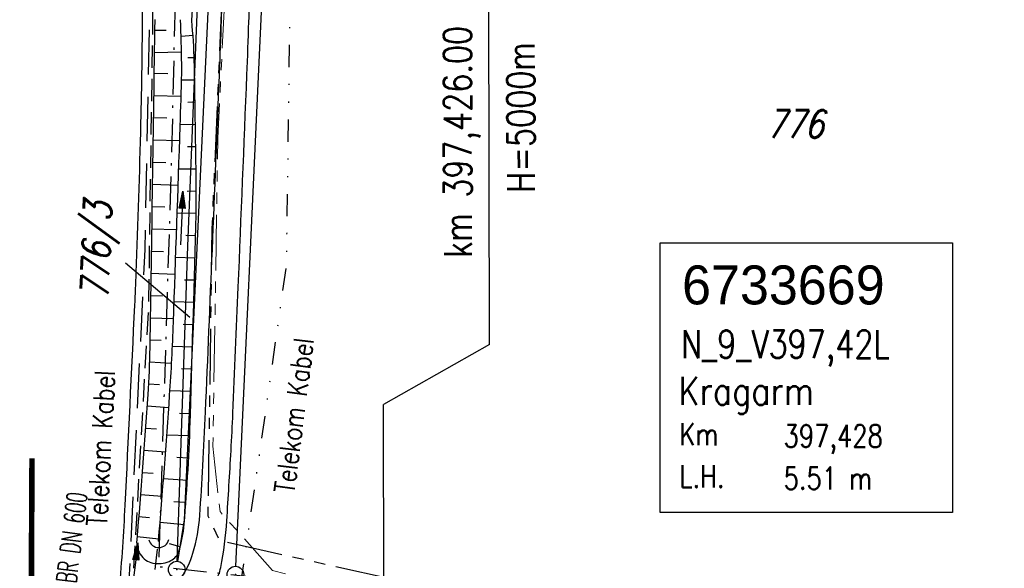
# Model space of a CAD drawing. Extents: x 0 to 1135, y 0 to 594.
# Tile 70 of 153: x 628 to 717, y 371 to 420. Entities that reach past the tile are written whole.
import ezdxf
from ezdxf.enums import TextEntityAlignment as Align

# ---------------------------------------------------------------- set-up
doc = ezdxf.new("R2010")
doc.units = 0
doc.header["$LTSCALE"] = 2
doc.header["$MEASUREMENT"] = 0
for name, pattern in [('AUSGEZOGEN', [0]), ('BAB-FM2', [2.6, 1.5, -0.5, 0.1, -0.5]), ('GEMARKBAB', [3.7, 2, -0.5, 0.1, -0.5, 0.1, -0.5]), ('GESTRICH-X2', [1.5, 1, -0.5]), ('GESTRICHELTX4', [3, 2, -1]), ('GETRENNTX3', [3.25, 1, -0.75, 0, -0.75, 0, -0.75]), ('PHANTOMX2', [5, 2.5, -0.5, 0.5, -0.5, 0.5, -0.5])]:
    doc.linetypes.add(name, pattern=pattern)
doc.layers.get('0').update_dxf_attribs({"color": 8, "linetype": 'AUSGEZOGEN'})
for name, color, linetype in [('BAB_FM', 8, 'BAB-FM2'), ('BOESCHG', 8, 'AUSGEZOGEN'), ('BW-SCHRIFT', 8, 'AUSGEZOGEN'), ('DURCHL', 200, 'GESTRICH-X2'), ('FBRTOP', 8, 'AUSGEZOGEN'), ('FLSTNR', 8, 'AUSGEZOGEN'), ('GASLTG', 8, 'GESTRICHELTX4'), ('GEMARKGRZ', 8, 'GEMARKBAB'), ('GRABEN', 8, 'AUSGEZOGEN'), ('GRENZL', 8, 'AUSGEZOGEN'), ('GRENZP', 8, 'AUSGEZOGEN'), ('GRENZP-BAB', 7, 'AUSGEZOGEN'), ('KANAL', 200, 'GESTRICH-X2'), ('Lichtwellenleiter COLT', 8, 'PHANTOMX2'), ('Lichtwellenleiter GLH', 8, 'PHANTOMX2'), ('MULDE', 8, 'AUSGEZOGEN'), ('NZ', 8, 'AUSGEZOGEN'), ('PFEIL', 200, 'CONTINUOUS'), ('PFEILTOP', 8, 'AUSGEZOGEN'), ('SCHSYMBOL', 200, 'AUSGEZOGEN'), ('STRASSE', 8, 'AUSGEZOGEN'), ('STROMLTG', 8, 'AUSGEZOGEN'), ('Telekom', 8, 'GETRENNTX3'), ('TEXTO', 200, 'CONTINUOUS')]:
    doc.layers.add(name, color=color, linetype=linetype)
doc.styles.add('ROMANS', font='romans.shx', dxfattribs={"width": 0.8})
doc.styles.add('UNIR-O', font='unir_o.shx')

# ---------------------------------------------------------------- blocks, each defined once
blk = doc.blocks.new('GST')
at = {"color": 0}
blk.add_circle((0, 0), 0.75, dxfattribs=at)
blk.add_point((0, 0), dxfattribs=at)
blk = doc.blocks.new('40')
at = {"color": 0}
blk.add_arc((0.025, 0.311), 0.91, 192.5363, 347.4637, dxfattribs=at)
blk.add_point((0, 0), dxfattribs=at)
blk = doc.blocks.new('PFEIL2')
at = {"color": 0}
for p, q in [((0.88, 0.002), (-2.401, -0.012)), ((0.881, -0.271), (0.879, 0.276)), ((0.879, 0.276), (2.429, 0.009)), ((0.911, 0.27), (0.879, 0.265)), ((0.965, 0.261), (0.879, 0.246)), ((1.019, 0.252), (0.879, 0.228)), ((1.073, 0.242), (0.879, 0.209)), ((1.127, 0.233), (0.879, 0.191)), ((1.181, 0.224), (0.879, 0.172)), ((1.235, 0.214), (0.879, 0.154)), ((1.289, 0.205), (0.879, 0.135)), ((1.343, 0.196), (0.879, 0.117)), ((1.397, 0.187), (0.879, 0.098)), ((1.451, 0.177), (0.879, 0.08)), ((1.505, 0.168), (0.879, 0.061)), ((1.559, 0.159), (0.88, 0.043)), ((1.613, 0.149), (0.88, 0.024)), ((1.668, 0.14), (0.88, 0.006)), ((1.722, 0.131), (0.88, -0.013)), ((1.776, 0.121), (0.88, -0.031)), ((1.83, 0.112), (0.88, -0.05)), ((1.884, 0.103), (0.88, -0.068)), ((1.938, 0.094), (0.88, -0.087)), ((1.992, 0.084), (0.88, -0.105)), ((2.046, 0.075), (0.88, -0.124)), ((2.1, 0.066), (0.88, -0.142)), ((2.154, 0.056), (0.88, -0.161)), ((2.208, 0.047), (0.88, -0.179)), ((2.262, 0.038), (0.881, -0.198)), ((2.316, 0.029), (0.881, -0.216)), ((2.37, 0.019), (0.881, -0.235)), ((2.424, 0.01), (0.881, -0.253)), ((2.429, 0.009), (0.881, -0.271))]:
    blk.add_line(p, q, dxfattribs=at)

msp = doc.modelspace()

# ---------------------------------------------------------------- linework, layer by layer
at = {"layer": 'BAB_FM', "flags": 128}
msp.add_lwpolyline([(268.568, 373.689), (318.248, 377.79), (333.618, 386.056), (364.449, 414.987), (395.485, 440.913), (416.977, 453.679), (444.507, 460.082), (480.669, 463.655), (527.594, 464.983), (551.45, 463.51), (597.668, 459.069), (604.655, 462.09), (641.91, 461.599), (643.092, 445.425), (642.402, 438.442), (641.673, 407.253), (640.526, 370.812), (688.604, 365.583), (738.597, 361.933), (788.6, 361.145), (865.703, 361.644)], dxfattribs=at)
msp.add_lwpolyline([(268.568, 373.689), (318.248, 377.79), (333.618, 386.056), (364.449, 414.987), (395.485, 440.913), (416.977, 453.679), (444.507, 460.082), (480.669, 463.655), (527.594, 464.983), (551.45, 463.51), (597.668, 459.069), (604.655, 462.09), (641.91, 461.599), (643.092, 445.425), (642.402, 438.442), (641.673, 407.253), (640.526, 370.812), (688.604, 365.583), (738.597, 361.933), (788.6, 361.145), (865.703, 361.644)], dxfattribs=at)
at = {"layer": 'BOESCHG'}
for p, q in [((641.216, 418.973), (640.164, 418.984)), ((641.216, 418.973), (640.164, 418.984)), ((643.623, 418.532), (642.547, 418.453)), ((643.623, 418.532), (642.547, 418.453)), ((642.584, 417.054), (640.135, 416.995)), ((642.584, 417.054), (640.135, 416.995)), ((643.723, 416.535), (643.16, 416.52)), ((643.723, 416.535), (643.16, 416.52)), ((641.356, 415.086), (640.107, 415.119)), ((641.356, 415.086), (640.107, 415.119)), ((643.771, 414.535), (642.59, 414.516)), ((643.771, 414.535), (642.59, 414.516)), ((642.55, 413.055), (640.078, 413.127)), ((642.55, 413.055), (640.078, 413.127)), ((643.804, 412.536), (643.168, 412.525)), ((643.804, 412.536), (643.168, 412.525)), ((641.268, 411.095), (640.048, 411.135)), ((641.268, 411.095), (640.048, 411.135)), ((643.835, 410.536), (642.47, 410.514)), ((643.835, 410.536), (642.47, 410.514)), ((642.422, 409.057), (640.018, 409.137)), ((642.422, 409.057), (640.018, 409.137)), ((643.866, 408.536), (643.135, 408.525)), ((643.866, 408.536), (643.135, 408.525)), ((641.172, 407.098), (639.988, 407.138)), ((641.172, 407.098), (639.988, 407.138)), ((643.896, 406.536), (642.336, 406.515)), ((643.896, 406.536), (642.336, 406.515)), ((642.287, 405.059), (639.958, 405.138)), ((642.287, 405.059), (639.958, 405.138)), ((643.917, 404.537), (643.093, 404.533)), ((643.917, 404.537), (643.093, 404.533)), ((641.073, 403.099), (639.928, 403.139)), ((641.073, 403.099), (639.928, 403.139)), ((643.897, 402.537), (642.202, 402.579)), ((643.897, 402.537), (642.202, 402.579)), ((642.15, 401.061), (639.897, 401.139)), ((642.15, 401.061), (639.897, 401.139)), ((643.845, 400.537), (642.989, 400.56)), ((643.845, 400.537), (642.989, 400.56)), ((640.974, 399.101), (639.867, 399.139)), ((640.974, 399.101), (639.867, 399.139)), ((643.792, 398.538), (642.064, 398.584)), ((643.792, 398.538), (642.064, 398.584)), ((642.012, 397.064), (639.836, 397.14)), ((642.012, 397.064), (639.836, 397.14)), ((643.738, 396.539), (642.866, 396.563)), ((643.738, 396.539), (642.866, 396.563)), ((640.874, 395.103), (639.805, 395.14)), ((640.874, 395.103), (639.805, 395.14)), ((643.683, 394.54), (641.924, 394.588)), ((643.683, 394.54), (641.924, 394.588)), ((641.871, 393.066), (639.774, 393.14)), ((641.871, 393.066), (639.774, 393.14)), ((643.627, 392.54), (642.74, 392.565)), ((643.627, 392.54), (642.74, 392.565)), ((640.769, 391.113), (639.743, 391.158)), ((640.769, 391.113), (639.743, 391.158)), ((643.57, 390.541), (641.771, 390.593)), ((643.57, 390.541), (641.771, 390.593)), ((641.696, 389.07), (639.702, 389.177)), ((641.696, 389.07), (639.702, 389.177)), ((643.512, 388.542), (642.59, 388.569)), ((643.512, 388.542), (642.59, 388.569)), ((640.597, 387.136), (639.615, 387.199)), ((640.597, 387.136), (639.615, 387.199)), ((643.453, 386.543), (641.547, 386.599)), ((643.453, 386.543), (641.547, 386.599)), ((641.444, 385.078), (639.485, 385.214)), ((641.444, 385.078), (639.485, 385.214)), ((643.393, 384.544), (642.401, 384.574)), ((643.393, 384.544), (642.401, 384.574)), ((640.323, 383.154), (639.345, 383.224)), ((640.323, 383.154), (639.345, 383.224)), ((643.323, 382.545), (641.269, 382.629)), ((643.323, 382.545), (641.269, 382.629)), ((641.156, 381.088), (639.199, 381.234)), ((641.156, 381.088), (639.199, 381.234)), ((643.23, 380.547), (642.177, 380.602)), ((643.23, 380.547), (642.177, 380.602)), ((640.027, 379.17), (639.049, 379.245)), ((640.027, 379.17), (639.049, 379.245)), ((643.115, 378.55), (640.972, 378.686)), ((643.115, 378.55), (640.972, 378.686)), ((640.849, 377.1), (638.893, 377.256)), ((640.849, 377.1), (638.893, 377.256)), ((642.978, 376.555), (641.898, 376.635)), ((642.978, 376.555), (641.898, 376.635)), ((639.71, 375.187), (638.733, 375.267)), ((639.71, 375.187), (638.733, 375.267)), ((642.818, 374.561), (640.658, 374.757)), ((642.818, 374.561), (640.658, 374.757)), ((638.587, 373.514), (640.537, 373.302)), ((638.587, 373.514), (640.537, 373.302)), ((642.464, 372.596), (641.493, 372.861)), ((642.464, 372.596), (641.493, 372.861))]:
    msp.add_line(p, q, dxfattribs=at)
for points in [[(572.212, 351.814, 0.000002), (566.958, 351.798, 0.000356), (566.746, 351.798, 0.000312), (551.073, 351.72, -0.000252), (531.623, 351.621, -0.000033), (528.26, 351.605, -0.000054), (526.188, 351.596, -0.000954), (524.59, 351.593, -0.000172), (515.717, 351.592, -0.001167)], [(572.212, 351.814, 0.000002), (566.958, 351.798, 0.000356), (566.746, 351.798, 0.000312), (551.073, 351.72, -0.000252), (531.623, 351.621, -0.000033), (528.26, 351.605, -0.000054), (526.188, 351.596, -0.000954), (524.59, 351.593, -0.000172), (515.717, 351.592, -0.001167)], [(638.561, 373.207, 0.186125), (638.985, 371.765, 0.20381), (640.187, 371.086, 0.147864), (641.634, 371.351, 0.200724), (642.345, 372.195, 0.054714), (642.822, 374.619, 0.013729), (643.388, 384.423, 0.001095), (643.894, 402.484, 0.008578), (643.914, 404.791, 0.00161), (643.888, 407.057, 0.000459), (643.762, 415.011, 0.005086), (643.73, 416.18, 0.02133), (643.502, 419.881)], [(638.561, 373.207, 0.186125), (638.985, 371.765, 0.20381), (640.187, 371.086, 0.147864), (641.634, 371.351, 0.200724), (642.345, 372.195, 0.054714), (642.822, 374.619, 0.013729), (643.388, 384.423, 0.001095), (643.894, 402.484, 0.008578), (643.914, 404.791, 0.00161), (643.888, 407.057, 0.000459), (643.762, 415.011, 0.005086), (643.73, 416.18, 0.02133), (643.502, 419.881)], [(640.179, 419.975, -0.000249), (639.733, 390.482, -0.013034), (639.557, 386.271, -0.004192), (638.561, 373.207)], [(640.179, 419.975, -0.000249), (639.733, 390.482, -0.013034), (639.557, 386.271, -0.004192), (638.561, 373.207)]]:
    msp.add_lwpolyline(points, format="xyb", dxfattribs=at)
at = {"layer": 'BW-SCHRIFT'}
msp.add_lwpolyline([(685.634, 399.901), (711.922, 399.897), (711.919, 375.656), (685.631, 375.66)], close=True, dxfattribs=at)
msp.add_lwpolyline([(685.634, 399.901), (711.922, 399.897), (711.919, 375.656), (685.631, 375.66)], close=True, dxfattribs=at)
at = {"layer": 'DURCHL'}
msp.add_line((639.823, 367.563), (640.442, 372.368), dxfattribs=at)
msp.add_line((639.823, 367.563), (640.442, 372.368), dxfattribs=at)
at = {"layer": 'FBRTOP', "flags": 128}
msp.add_lwpolyline([(638.626, 511.879, -0.000337), (638.769, 497.491, -0.000681), (638.825, 490.369, -0.000002), (638.967, 468.469, -0.000234), (638.968, 468.314, -0.00036), (638.988, 464.354, -0.000081), (639.057, 446.819, -0.000994), (639.081, 433.649, -0.001015), (639.053, 420.758, -0.004978), (638.91, 410.678, -0.003726), (638.485, 397.213, -0.002107), (638.359, 394.311, -0.00034), (637.492, 376.319, -0.009597), (636.981, 368.82, 0.016893), (636.753, 364.556, 0.098892), (636.786, 364.373, 0.012823), (637.34, 363.063)], format="xyb", dxfattribs=at)
msp.add_lwpolyline([(638.626, 511.879, -0.000337), (638.769, 497.491, -0.000681), (638.825, 490.369, -0.000002), (638.967, 468.469, -0.000234), (638.968, 468.314, -0.00036), (638.988, 464.354, -0.000081), (639.057, 446.819, -0.000994), (639.081, 433.649, -0.001015), (639.053, 420.758, -0.004978), (638.91, 410.678, -0.003726), (638.485, 397.213, -0.002107), (638.359, 394.311, -0.00034), (637.492, 376.319, -0.009597), (636.981, 368.82, 0.016893), (636.753, 364.556, 0.098892), (636.786, 364.373, 0.012823), (637.34, 363.063)], format="xyb", dxfattribs=at)
at = {"layer": 'FLSTNR'}
msp.add_line((643.334, 393.184), (637.544, 398.073), dxfattribs=at)
msp.add_line((643.334, 393.184), (637.544, 398.073), dxfattribs=at)
at = {"layer": 'GASLTG', "flags": 128}
msp.add_lwpolyline([(663.633, 533.018), (670.363, 510.009), (673.851, 492.224), (672.519, 491.01), (644.951, 472.086), (640.122, 465.64), (640.094, 440.952), (639.283, 399.317), (637.859, 369.573), (643.924, 368.629), (655.256, 366.151), (655.381, 303.246), (657.529, 226.984), (665.731, 181.358), (678.119, 139.124)], dxfattribs=at)
msp.add_lwpolyline([(663.633, 533.018), (670.363, 510.009), (673.851, 492.224), (672.519, 491.01), (644.951, 472.086), (640.122, 465.64), (640.094, 440.952), (639.283, 399.317), (637.859, 369.573), (643.924, 368.629), (655.256, 366.151), (655.381, 303.246), (657.529, 226.984), (665.731, 181.358), (678.119, 139.124)], dxfattribs=at)
at = {"layer": 'GEMARKGRZ', "const_width": 0.5, "flags": 128}
msp.add_lwpolyline([(629.05, 362.713), (629.142, 380.536)], dxfattribs=at)
msp.add_lwpolyline([(629.05, 362.713), (629.142, 380.536)], dxfattribs=at)
at = {"layer": 'GRABEN', "flags": 128}
msp.add_lwpolyline([(640.521, 373.114, 0.004056), (641.521, 386.221, 0.008169), (641.859, 392.739, 0.00051), (642.467, 410.428, 0.001911), (642.606, 415.146, 0.011784), (642.608, 415.962, 0.002413), (642.504, 419.941)], format="xyb", dxfattribs=at)
msp.add_lwpolyline([(640.521, 373.114, 0.004056), (641.521, 386.221, 0.008169), (641.859, 392.739, 0.00051), (642.467, 410.428, 0.001911), (642.606, 415.146, 0.011784), (642.608, 415.962, 0.002413), (642.504, 419.941)], format="xyb", dxfattribs=at)
at = {"layer": 'GRENZL'}
for p, q in [((644.661, 437.47), (643.134, 399.61)), ((644.661, 437.47), (643.134, 399.61)), ((642.859, 375.011), (645.304, 427.223)), ((642.859, 375.011), (645.304, 427.223)), ((647.468, 370.838), (649.976, 424.837)), ((647.468, 370.838), (649.976, 424.837)), ((643.134, 399.61), (642.179, 371.284)), ((643.134, 399.61), (642.179, 371.284)), ((642.27, 371.275), (642.859, 375.011)), ((642.27, 371.275), (642.859, 375.011))]:
    msp.add_line(p, q, dxfattribs=at)
at = {"layer": 'KANAL'}
msp.add_line((639.823, 367.563), (640.442, 372.368), dxfattribs=at)
at = {"layer": 'Lichtwellenleiter COLT', "lineweight": 0, "flags": 128}
msp.add_lwpolyline([(770.806, 357.571), (740.024, 357.556), (713.432, 359.843), (697.767, 360.983), (680.94, 362.977), (661.047, 367.845), (650.764, 370.471), (646.048, 375.751), (645.417, 381.625), (645.848, 409.309), (647.071, 433.531), (648.29, 441.058), (648.802, 447.019), (648.465, 450.769), (646.17, 452.816), (642.435, 453.543), (591.673, 456.754)], dxfattribs=at)
msp.add_lwpolyline([(770.806, 357.571), (740.024, 357.556), (713.432, 359.843), (697.767, 360.983), (680.94, 362.977), (661.047, 367.845), (650.764, 370.471), (646.048, 375.751), (645.417, 381.625), (645.848, 409.309), (647.071, 433.531), (648.29, 441.058), (648.802, 447.019), (648.465, 450.769), (646.17, 452.816), (642.435, 453.543), (591.673, 456.754)], dxfattribs=at)
at = {"layer": 'Lichtwellenleiter GLH', "flags": 128}
msp.add_lwpolyline([(646.103, 451.46), (647.438, 450.471), (645.318, 401.176), (644.952, 375.367), (645.993, 373.156), (702.781, 360.479), (735.237, 357.444), (735.509, 357.467), (757.97, 357.333), (786.599, 357.587), (808.415, 357.711), (823.417, 359.371), (836.068, 359.637), (869.76, 359.713), (899.104, 361.372), (932.557, 362.443), (950, 364.44)], dxfattribs=at)
msp.add_lwpolyline([(646.103, 451.46), (647.438, 450.471), (645.318, 401.176), (644.952, 375.367), (645.993, 373.156), (702.781, 360.479), (735.237, 357.444), (735.509, 357.467), (757.97, 357.333), (786.599, 357.587), (808.415, 357.711), (823.417, 359.371), (836.068, 359.637), (869.76, 359.713), (899.104, 361.372), (932.557, 362.443), (950, 364.44)], dxfattribs=at)
at = {"layer": 'MULDE'}
msp.add_lwpolyline([(643.502, 419.881), (644.461, 435.788), (644.644, 437.299)], dxfattribs=at)
msp.add_lwpolyline([(643.502, 419.881), (644.461, 435.788), (644.644, 437.299)], dxfattribs=at)
at = {"layer": 'NZ'}
for p, q in [((670.296, 390.762), (670.189, 438.114)), ((670.296, 390.762), (670.189, 438.114)), ((670.296, 390.762), (660.738, 385.373)), ((670.296, 390.762), (660.738, 385.373)), ((660.838, 340.955), (660.738, 385.373)), ((660.838, 340.955), (660.738, 385.373))]:
    msp.add_line(p, q, dxfattribs=at)
at = {"layer": 'STRASSE'}
for points in [[(640.534, 367.017, 0.001952), (642.117, 369.165, 0.009056), (642.569, 369.806, 0.077063), (643.614, 372.019, 0.054317), (644.23, 375.426, 0.003659), (644.511, 379.872, 0.00336), (644.749, 384.719, 0.000247), (645.359, 399.277, 0.000227), (646.007, 415.112, 0.001834), (646.183, 419.877, -0.00133), (646.418, 426.446, -0.04505)], [(640.534, 367.017, 0.001952), (642.117, 369.165, 0.009056), (642.569, 369.806, 0.077063), (643.614, 372.019, 0.054317), (644.23, 375.426, 0.003659), (644.511, 379.872, 0.00336), (644.749, 384.719, 0.000247), (645.359, 399.277, 0.000227), (646.007, 415.112, 0.001834), (646.183, 419.877, -0.00133), (646.418, 426.446, -0.04505)], [(636.801, 352.682, -0.03405), (637.342, 356.318, -0.05244), (638.095, 358.586, -0.011662), (640.012, 362.569, -0.056097), (640.52, 363.338, -0.014146), (641.516, 364.463, 0.010377), (642.884, 365.985, 0.009598), (644.911, 368.432, 0.027564), (645.552, 369.335, 0.09217), (646.109, 370.733, 0.032514), (646.657, 374.931, 0.001903), (647.042, 381.228, 0.003557), (647.211, 384.599, 0.00042), (647.69, 395.934, 0.00025), (648.47, 415.016, 0.001817), (648.645, 419.772, -0.001359), (648.873, 426.132, -0.045027)], [(636.801, 352.682, -0.03405), (637.342, 356.318, -0.05244), (638.095, 358.586, -0.011662), (640.012, 362.569, -0.056097), (640.52, 363.338, -0.014146), (641.516, 364.463, 0.010377), (642.884, 365.985, 0.009598), (644.911, 368.432, 0.027564), (645.552, 369.335, 0.09217), (646.109, 370.733, 0.032514), (646.657, 374.931, 0.001903), (647.042, 381.228, 0.003557), (647.211, 384.599, 0.00042), (647.69, 395.934, 0.00025), (648.47, 415.016, 0.001817), (648.645, 419.772, -0.001359), (648.873, 426.132, -0.045027)]]:
    msp.add_lwpolyline(points, format="xyb", dxfattribs=at)
at = {"layer": 'STROMLTG', "linetype": 'GESTRICH-X2', "flags": 128}
msp.add_lwpolyline([(681.814, 79.229), (675.859, 93.267), (665.734, 118.439), (660.467, 131.365), (672.993, 135.452), (664.307, 158.576), (657.151, 179.76), (655.183, 186.986), (651.163, 201.339), (645.176, 234.99), (641.656, 262.23), (639.116, 284.065), (636.951, 302.786), (634.064, 305.622), (634.094, 357.906), (636.686, 360.127), (637.871, 362.865), (639.647, 394.368), (640.091, 425.418), (640.087, 437.963), (640.827, 440.628), (640.457, 465.646), (645.048, 471.567), (664.007, 483.78), (675.929, 488.369), (675.81, 492.928), (674.551, 496.851), (663.443, 532.972), (663.137, 534.813), (662.966, 537.451), (658.405, 576.211), (656.468, 582.288)], dxfattribs=at)
msp.add_lwpolyline([(681.814, 79.229), (675.859, 93.267), (665.734, 118.439), (660.467, 131.365), (672.993, 135.452), (664.307, 158.576), (657.151, 179.76), (655.183, 186.986), (651.163, 201.339), (645.176, 234.99), (641.656, 262.23), (639.116, 284.065), (636.951, 302.786), (634.064, 305.622), (634.094, 357.906), (636.686, 360.127), (637.871, 362.865), (639.647, 394.368), (640.091, 425.418), (640.087, 437.963), (640.827, 440.628), (640.457, 465.646), (645.048, 471.567), (664.007, 483.78), (675.929, 488.369), (675.81, 492.928), (674.551, 496.851), (663.443, 532.972), (663.137, 534.813), (662.966, 537.451), (658.405, 576.211), (656.468, 582.288)], dxfattribs=at)
at = {"layer": 'Telekom', "flags": 128}
msp.add_lwpolyline([(950, 368.475), (935.9, 369.505), (908.942, 367.923), (878.268, 366.137), (867.395, 366.221), (773.643, 364.249), (739.321, 365.713), (688.077, 369.328), (648.025, 369.874), (652.033, 397.851), (652.492, 430.84), (648.707, 465.178), (646.298, 483.869), (644.728, 485.702), (625.056, 487.269), (625.89, 508.797), (625.538, 544.666)], dxfattribs=at)
msp.add_lwpolyline([(950, 368.475), (935.9, 369.505), (908.942, 367.923), (878.268, 366.137), (867.395, 366.221), (773.643, 364.249), (739.321, 365.713), (688.077, 369.328), (648.025, 369.874), (652.033, 397.851), (652.492, 430.84), (648.707, 465.178), (646.298, 483.869), (644.728, 485.702), (625.056, 487.269), (625.89, 508.797), (625.538, 544.666)], dxfattribs=at)

# ---------------------------------------------------------------- block references
at = {"layer": 'GRENZP'}
msp.add_blockref('GST', (642.154, 370.534), dxfattribs=at)
msp.add_blockref('GST', (642.154, 370.534), dxfattribs=at)
at = {"layer": 'GRENZP-BAB'}
msp.add_blockref('GST', (647.433, 370.089), dxfattribs=at)
msp.add_blockref('GST', (647.433, 370.089), dxfattribs=at)
at = {"layer": 'PFEIL', "rotation": 82.87835950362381}
msp.add_blockref('PFEIL2', (638.362, 370.545), dxfattribs=at)
at = {"layer": 'PFEILTOP', "rotation": 87.0930359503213}
msp.add_blockref('PFEIL2', (642.598, 402.12), dxfattribs=at)
msp.add_blockref('PFEIL2', (642.598, 402.12), dxfattribs=at)
at = {"layer": 'SCHSYMBOL', "rotation": 0.1293595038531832}
msp.add_blockref('40', (640.521, 373.114), dxfattribs=at)
msp.add_blockref('40', (640.521, 373.114), dxfattribs=at)

# ---------------------------------------------------------------- texts
at = {"layer": 'BW-SCHRIFT', "style": 'UNIR-O'}
msp.add_text('6733669', height=3.5, rotation=359.99182, dxfattribs=at).set_placement((687.596, 394.372))
msp.add_text('6733669', height=3.5, rotation=359.99182, dxfattribs=at).set_placement((687.596, 394.372))
at = {"layer": 'BW-SCHRIFT', "style": 'ROMANS'}
for s, height, width, p in [('N_9_V397,42L', 2.5, 0.8, (687.496, 389.549)), ('N_9_V397,42L', 2.5, 0.8, (687.496, 389.549)), ('Kragarm', 2.5, 0.85, (687.26, 385.351)), ('Kragarm', 2.5, 0.85, (687.26, 385.351)), ('Km', 2, 0.8, (687.374, 381.706)), ('Km', 2, 0.8, (687.374, 381.706)), ('397,428', 2, 0.8, (696.736, 381.543)), ('397,428', 2, 0.8, (696.736, 381.543)), ('L.H.', 2, 0.8, (687.373, 377.91)), ('L.H.', 2, 0.8, (687.373, 377.91)), ('5.51 m', 2, 0.8, (696.735, 377.748)), ('5.51 m', 2, 0.8, (696.735, 377.748))]:
    msp.add_text(s, height=height, rotation=359.99182, dxfattribs=dict(at, width=width)).set_placement(p)
at = {"layer": 'FLSTNR', "style": 'ROMANS', "oblique": 15, "width": 0.8}
msp.add_text('776', height=2.5, dxfattribs=at).set_placement((695.188, 409.342))
msp.add_text('776', height=2.5, dxfattribs=at).set_placement((695.188, 409.342))
msp.add_text('776/3', height=2.5, rotation=87.95301, dxfattribs=at).set_placement((636.005, 394.779))
msp.add_text('776/3', height=2.5, rotation=87.95301, dxfattribs=at).set_placement((636.005, 394.779))
at = {"layer": 'NZ', "style": 'ROMANS', "width": 0.8}
for s, p in [('km 397,426.00', (668.696, 398.566)), ('km 397,426.00', (668.696, 398.566)), ('H=5000m', (674.371, 404.411)), ('H=5000m', (674.371, 404.411))]:
    msp.add_text(s, height=2.5, rotation=90.12921, dxfattribs=at).set_placement(p)
at = {"layer": 'Telekom', "style": 'ROMANS', "width": 0.8}
for rotation, p in [(82.78194, (652.729, 377.342)), (82.78194, (652.729, 377.342)), (86.97935, (635.875, 374.418)), (86.97935, (635.875, 374.418))]:
    msp.add_text('Telekom Kabel', height=1.8, rotation=rotation, dxfattribs=at).set_placement(p)
at = {"layer": 'TEXTO', "style": 'ROMANS', "width": 0.6}
msp.add_text('BR DN 600', height=1.8, rotation=82.87836, dxfattribs=at).set_placement((633.614, 373.304), align=Align.CENTER)

doc.saveas('drawing.dxf')
